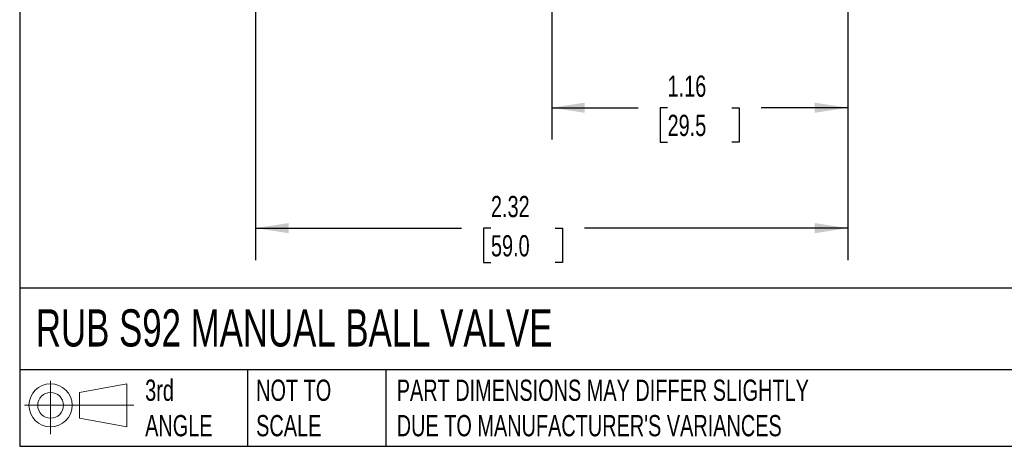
# Model space of a CAD drawing. Header units: inches. Extents: x 0.2 to 10.8, y 0.2 to 8.2.
# Tile 1 of 13: x 0.2 to 4.1, y 0.2 to 1.9. Entities that reach past the tile are written whole.
import ezdxf

# ---------------------------------------------------------------- set-up
doc = ezdxf.new("R2010")
doc.units = ezdxf.units.IN
doc.header["$MEASUREMENT"] = 0
doc.linetypes.add('SLD-Solid', pattern=[0])
doc.layers.add('DIMENSIONS', color=140, linetype='SLD-Solid', lineweight=25)
doc.layers.add('TEXT', color=140, linetype='SLD-Solid', lineweight=25)
doc.layers.add('SLD-DEFPOINTS', color=7, linetype='Continuous')
doc.styles.add('SLDTEXTSTYLE0', font='TXT', dxfattribs={"width": 0.7})
doc.dimstyles.new('SLDDIMSTYLE0', dxfattribs={"dimtxt": 0.084961, "dimasz": 0.13, "dimexe": 0, "dimexo": 0.0625, "dimgap": 0.02124, "dimtad": 0, "dimtih": 1, "dimtoh": 1, "dimrnd": 1e-09, "dimzin": 12, "dimdsep": 46, "dimtxsty": 'SLDTEXTSTYLE0', "dimsah": 1, "dimcen": 0.09, "dimadec": 0, "dimazin": 3, "dimtfac": 1, "dimtofl": 0, "dimtmove": 0, "dimatfit": 3, "dimfxl": 0, "dimfrac": 2, "dimtolj": 1, "dimtzin": 12, "dimarcsym": 0})

# ---------------------------------------------------------------- blocks, each defined once
blk = doc.blocks.new('Block11')
at = {"color": 7, "linetype": 'SLD-Solid', "lineweight": 18}
for p, q in [((0.1019, 0.2091), (0.1019, 0)), ((0.2157, 0.1641), (0.4006, 0.1981)), ((0.4006, 0.1981), (0.4006, 0.0288)), ((0.2157, 0.0628), (0.2157, 0.1641)), ((0, 0.1135), (0.4281, 0.1135)), ((0.2157, 0.0628), (0.4006, 0.0288))]:
    blk.add_line(p, q, dxfattribs=at)
for radius in [0.0846, 0.0506]:
    blk.add_circle((0.1019, 0.1135), radius, dxfattribs=at)
blk = doc.blocks.new('Block12')
at = {"layer": 'SLD-DEFPOINTS'}
blk.add_blockref('Block11', (0, 0), dxfattribs=at)
blk = doc.blocks.new('_D')
at = {"layer": 'DIMENSIONS'}
for p, q in [((2.3366, 2.9323), (2.3366, 1.4536)), ((3.4981, 2.0916), (3.4981, 1.4536)), ((2.3366, 1.5786), (2.676, 1.5786)), ((2.7911, 1.5786), (2.7626, 1.5786)), ((2.7626, 1.5786), (2.7626, 1.4436)), ((3.0436, 1.5786), (3.0721, 1.5786)), ((3.0721, 1.5786), (3.0721, 1.4436)), ((3.4981, 1.5786), (3.1587, 1.5786)), ((2.7626, 1.4436), (2.7911, 1.4436)), ((3.0721, 1.4436), (3.0436, 1.4436))]:
    blk.add_line(p, q, dxfattribs=at)
for points in [[(2.3366, 1.5786), (2.4666, 1.5586), (2.4666, 1.5986)], [(3.4981, 1.5786), (3.3681, 1.5986), (3.3681, 1.5586)]]:
    blk.add_solid(points, dxfattribs=at)
at = {"layer": 'DIMENSIONS', "char_height": 0.08333, "attachment_point": 1, "style": 'SLDTEXTSTYLE0'}
for s, insert in [('1.16', (2.7911, 1.705)), ('29.5', (2.7911, 1.551))]:
    blk.add_mtext(s, dxfattribs=dict(at, insert=insert))
blk = doc.blocks.new('_D_1')
at = {"layer": 'DIMENSIONS'}
for p, q in [((1.1752, 2.0916), (1.1752, 0.9811)), ((3.4981, 2.0916), (3.4981, 0.9811)), ((1.1752, 1.1061), (1.9832, 1.1061)), ((2.0984, 1.1061), (2.0698, 1.1061)), ((2.0698, 1.1061), (2.0698, 0.9711)), ((2.3508, 1.1061), (2.3794, 1.1061)), ((2.3794, 1.1061), (2.3794, 0.9711)), ((3.4981, 1.1061), (2.4659, 1.1061)), ((2.0698, 0.9711), (2.0984, 0.9711)), ((2.3794, 0.9711), (2.3508, 0.9711))]:
    blk.add_line(p, q, dxfattribs=at)
for points in [[(1.1752, 1.1061), (1.3052, 1.0861), (1.3052, 1.1261)], [(3.4981, 1.1061), (3.3681, 1.1261), (3.3681, 1.0861)]]:
    blk.add_solid(points, dxfattribs=at)
at = {"layer": 'DIMENSIONS', "char_height": 0.08333, "attachment_point": 1, "style": 'SLDTEXTSTYLE0'}
for s, insert in [('2.32', (2.0984, 1.2326)), ('59.0', (2.0984, 1.0785))]:
    blk.add_mtext(s, dxfattribs=dict(at, insert=insert))

msp = doc.modelspace()

# ---------------------------------------------------------------- linework, layer by layer
at = {"layer": 'TEXT'}
for p, q in [((0.25, 8.25), (0.25, 0.25)), ((10.75, 0.8711), (0.25, 0.8711)), ((10.75, 0.55), (0.25, 0.55)), ((1.1435, 0.55), (1.1435, 0.25)), ((1.6865, 0.55), (1.6865, 0.25)), ((0.25, 0.25), (10.75, 0.25))]:
    msp.add_line(p, q, dxfattribs=at)

# ---------------------------------------------------------------- block references
at = {"layer": 'SLD-DEFPOINTS'}
msp.add_blockref('Block12', (0.2692, 0.2974), dxfattribs=at)

# ---------------------------------------------------------------- texts
at = {"layer": 'TEXT', "attachment_point": 1, "style": 'SLDTEXTSTYLE0'}
for s, insert, char_height in [('RUB S92 MANUAL BALL VALVE', (0.3136, 0.7875), 0.145833), ('3rd^JANGLE', (0.7421, 0.5117), 0.08333), ('NOT TO^JSCALE', (1.1774, 0.5117), 0.083333), ("PART DIMENSIONS MAY DIFFER SLIGHTLY ^JDUE TO MANUFACTURER'S VARIANCES", (1.7288, 0.5117), 0.083333)]:
    msp.add_mtext(s, dxfattribs=dict(at, insert=insert, char_height=char_height))

# ---------------------------------------------------------------- dimensions: what is measured, and where the dimension line sits
at = {"layer": 'DIMENSIONS'}
for base, p1, p2, picture, middle in [((3.4981, 1.5786), (2.3366, 2.9823), (3.4981, 2.1416), '_D', (2.9174, 1.5786)), ((1.1752, 1.1061), (3.4981, 2.1416), (1.1752, 2.1416), '_D_1', (2.2246, 1.1061))]:
    dim = msp.add_linear_dim(base=base, p1=p1, p2=p2, dimstyle='SLDDIMSTYLE0', dxfattribs=at)
    dim.commit()
    dim.dimension.update_dxf_attribs({"geometry": picture, "text_midpoint": middle, "dimtype": 160})

doc.saveas('drawing.dxf')
